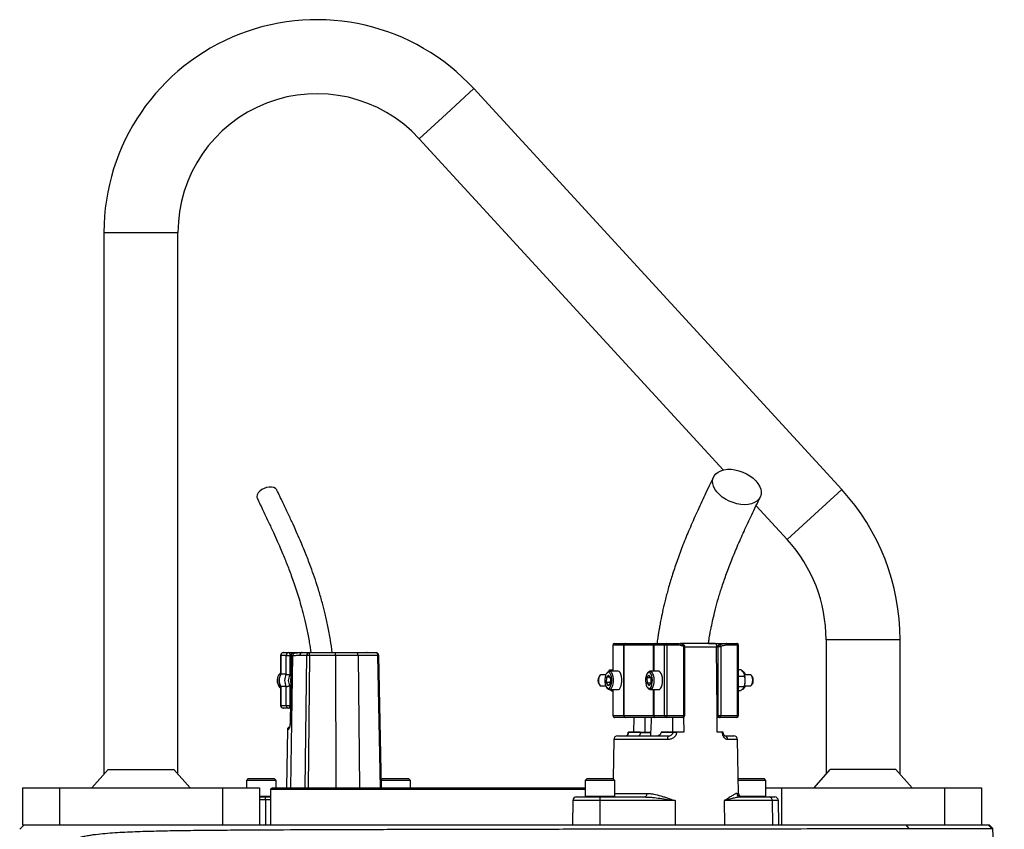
# Model space of a CAD drawing. Header units: millimetres. Extents: x 272 to 3537, y 634 to 3411.
# Tile 15 of 15: x 2538 to 3070, y 2974 to 3411. Entities that reach past the tile are written whole.
import ezdxf

# ---------------------------------------------------------------- set-up
doc = ezdxf.new("R2010")
doc.units = ezdxf.units.MM

msp = doc.modelspace()

# ---------------------------------------------------------------- linework, layer by layer
at = {"color": 1, "linetype": 'Continuous', "lineweight": 25}
for p, q in [((2783.37, 3374.18), (2768.63, 3360.66)), ((2768.63, 3360.66), (2753.89, 3347.14)), ((2583.62, 3296.45), (2603.62, 3296.45)), ((2603.62, 3296.45), (2623.62, 3296.45)), ((2982.05, 3157.56), (2967.31, 3144.04)), ((2967.31, 3144.04), (2952.57, 3130.52)), ((2858.48, 3073.45), (2858.39, 3073.45)), ((2858.48, 3073.45), (2858.48, 3059.45)), ((2880.35, 3059.45), (2880.35, 3073.45)), ((2880.52, 3073.45), (2880.52, 3059.45)), ((2926.35, 3073.45), (2925.77, 3073.45)), ((2993.62, 3076.45), (2973.62, 3076.45)), ((3013.62, 3076.45), (2993.62, 3076.45)), ((2679.02, 3067.95), (2679.16, 3067.95)), ((2684.75, 3067.95), (2684.11, 3067.95)), ((2692.4, 2996.45), (2693.13, 3067.97)), ((2694.73, 3067.97), (2693.99, 2996.45)), ((2708.7, 3067.97), (2708.9, 2996.45)), ((2720.86, 3067.97), (2721.68, 2996.45)), ((2733.08, 2996.45), (2731.55, 3067.97)), ((2896.77, 3072.75), (2897.34, 3072.75)), ((2914.51, 3072.48), (2897.34, 3072.48)), ((2685.47, 3067.71), (2684.34, 2996.45)), ((2858.48, 3049.45), (2858.48, 3035.45)), ((2880.35, 3035.45), (2880.35, 3049.45)), ((2880.52, 3049.45), (2880.52, 3035.45)), ((2679.02, 3040.95), (2679.16, 3040.95)), ((2684.11, 3040.95), (2684.32, 3040.95)), ((2858.39, 3035.45), (2858.48, 3035.45)), ((2896.77, 3035.45), (2897.34, 3035.45)), ((2925.77, 3035.45), (2926.35, 3035.45)), ((2683.28, 3027.97), (2682.77, 3027.97)), ((2873.23, 3026.41), (2878.89, 3026.41)), ((2888.05, 3022.48), (2858.96, 3022.48)), ((2925.77, 3022.48), (2920.52, 3022.48)), ((2667.62, 2991.85), (2673.62, 2991.85)), ((2670.93, 2989.97), (2667.62, 2989.97)), ((2673.62, 2989.97), (2670.93, 2989.97)), ((2851.49, 2989.48), (2836.88, 2989.48)), ((2843.58, 2991.85), (2844.33, 2991.85)), ((2844.33, 2991.85), (2859.58, 2991.85)), ((2859.58, 2993.41), (2876.75, 2993.41)), ((2925.47, 2993.41), (2926.28, 2993.41)), ((2927.08, 2991.85), (2941.15, 2991.85)), ((2947.85, 2989.48), (2944.47, 2989.48))]:
    msp.add_line(p, q, dxfattribs=at)
at = {"color": 7, "linetype": 'Continuous', "lineweight": 25}
for p, q in [((2982.05, 3157.56), (2783.37, 3374.18)), ((2753.89, 3347.14), (2918.05, 3168.17)), ((2583.62, 3296.45), (2583.62, 3003.8)), ((2623.62, 3003.8), (2623.62, 3296.45)), ((2935.82, 3148.79), (2952.57, 3130.52)), ((2858.39, 3073.45), (2858.39, 3059.45)), ((2864.33, 3073.45), (2858.48, 3073.45)), ((2859.39, 3074.45), (2865.24, 3074.45)), ((2864.42, 3073.45), (2864.33, 3073.45)), ((2864.33, 3035.45), (2864.33, 3073.45)), ((2880.35, 3073.45), (2864.42, 3073.45)), ((2864.42, 3073.45), (2864.42, 3035.45)), ((2865.24, 3074.45), (2865.41, 3074.45)), ((2865.41, 3074.45), (2881.09, 3074.45)), ((2880.52, 3073.45), (2880.35, 3073.45)), ((2886.37, 3073.45), (2880.52, 3073.45)), ((2881.09, 3074.45), (2881.43, 3074.45)), ((2881.43, 3074.45), (2887.28, 3074.45)), ((2887.7, 3073.45), (2886.37, 3073.45)), ((2886.37, 3035.45), (2886.37, 3073.45)), ((2887.28, 3074.45), (2892.76, 3074.45)), ((2887.7, 3073.45), (2887.7, 3035.45)), ((2893.19, 3073.45), (2887.7, 3073.45)), ((2913.66, 3074.44), (2895.47, 3074.44)), ((2910.17, 3074.45), (2919.86, 3074.45)), ((2915.9, 3073.67), (2915.85, 3073.65)), ((2919.86, 3074.45), (2925.35, 3074.45)), ((2925.77, 3073.45), (2920.29, 3073.45)), ((2925.77, 3035.45), (2925.77, 3073.45)), ((2926.35, 3035.45), (2926.35, 3073.45)), ((2973.62, 3076.45), (2973.62, 3003.8)), ((3013.62, 3003.8), (3013.62, 3076.45)), ((2679.02, 3067.95), (2679.02, 3057.72)), ((2682.12, 3067.95), (2679.16, 3067.95)), ((2679.16, 3067.95), (2679.16, 3057.76)), ((2680.52, 3069.45), (2683.48, 3069.45)), ((2682.12, 3067.95), (2684.11, 3067.95)), ((2682.12, 3057.76), (2682.12, 3067.95)), ((2683.48, 3069.45), (2690.79, 3069.45)), ((2684.11, 3067.95), (2684.11, 3057.27)), ((2684.75, 3068.21), (2684.16, 3030.97)), ((2686.82, 3069.18), (2686.18, 3069.18)), ((2693.13, 3067.97), (2689.43, 3067.97)), ((2690.79, 3069.45), (2694.49, 3069.45)), ((2694.49, 3069.45), (2708.46, 3069.45)), ((2708.7, 3067.97), (2694.73, 3067.97)), ((2708.46, 3069.45), (2719.88, 3069.45)), ((2720.86, 3067.97), (2708.7, 3067.97)), ((2719.88, 3069.45), (2730.57, 3069.45)), ((2731.55, 3067.97), (2720.86, 3067.97)), ((2725.74, 3069.45), (2725.66, 3069.45)), ((2733.6, 2996.45), (2732.07, 3067.98)), ((2896.77, 3035.45), (2896.77, 3072.75)), ((2897.34, 3035.45), (2897.34, 3072.75)), ((2914.52, 3072.27), (2914.51, 3072.48)), ((2915.38, 3035.45), (2915.38, 3072.75)), ((2915.38, 3072.75), (2916.71, 3072.75)), ((2916.71, 3072.75), (2916.71, 3035.45)), ((2685.47, 3067.71), (2684.84, 3067.71)), ((2682.12, 3057.76), (2679.16, 3057.76)), ((2854.64, 3057.45), (2852.03, 3057.45)), ((2855.01, 3056.14), (2856.13, 3057.32)), ((2855.56, 3058.87), (2855.14, 3058.34)), ((2857.12, 3055.63), (2856.13, 3057.32)), ((2856.3, 3059.34), (2856.86, 3060.12)), ((2861.21, 3059.45), (2856.55, 3059.45)), ((2856.86, 3060.12), (2858.39, 3060.12)), ((2876.9, 3055.79), (2877.93, 3057.33)), ((2877.54, 3058.87), (2877.11, 3058.34)), ((2879.01, 3055.99), (2877.93, 3057.33)), ((2883.19, 3059.45), (2878.52, 3059.45)), ((2927.75, 3060.17), (2926.35, 3060.17)), ((2929.6, 3058.34), (2929.17, 3058.87)), ((2929.53, 3057.39), (2929.49, 3057.54)), ((2932.71, 3057.45), (2929.52, 3057.45)), ((2851.44, 3057.1), (2851, 3056.56)), ((2851, 3052.33), (2851.44, 3051.79)), ((2855.01, 3056.14), (2854.89, 3053.27)), ((2854.89, 3053.27), (2855.88, 3051.57)), ((2857.01, 3053.27), (2854.89, 3053.27)), ((2856.82, 3056.14), (2855.01, 3056.14)), ((2856.99, 3052.76), (2855.88, 3051.57)), ((2857.12, 3055.63), (2856.99, 3052.76)), ((2876.9, 3055.79), (2876.95, 3052.9)), ((2879.01, 3055.79), (2876.9, 3055.79)), ((2876.95, 3052.9), (2878.03, 3051.56)), ((2878.93, 3052.9), (2876.95, 3052.9)), ((2879.06, 3053.1), (2878.03, 3051.56)), ((2879.01, 3055.99), (2879.06, 3053.1)), ((2929.68, 3056.63), (2926.35, 3056.63)), ((2933.73, 3056.56), (2933.3, 3057.1)), ((2933.3, 3051.79), (2933.73, 3052.33)), ((2679.02, 3051.18), (2679.02, 3040.95)), ((2682.12, 3051.13), (2679.16, 3051.13)), ((2679.16, 3051.13), (2679.16, 3040.95)), ((2682.12, 3040.95), (2682.12, 3051.13)), ((2684.11, 3051.62), (2684.11, 3040.95)), ((2852.03, 3051.45), (2854.64, 3051.45)), ((2855.14, 3050.55), (2855.56, 3050.02)), ((2856.55, 3049.45), (2861.21, 3049.45)), ((2857.77, 3048.77), (2856.6, 3049.45)), ((2857.77, 3048.77), (2858.39, 3048.77)), ((2858.39, 3049.45), (2858.39, 3035.45)), ((2877.11, 3050.55), (2877.54, 3050.02)), ((2878.52, 3049.45), (2883.19, 3049.45)), ((2929.35, 3050.91), (2926.35, 3050.91)), ((2927.09, 3048.73), (2926.35, 3048.73)), ((2929.17, 3050.02), (2929.6, 3050.55)), ((2929.41, 3051.1), (2929.53, 3051.5)), ((2929.52, 3051.45), (2932.71, 3051.45)), ((2679.16, 3040.95), (2682.12, 3040.95)), ((2683.48, 3039.45), (2680.52, 3039.45)), ((2682.12, 3040.95), (2684.11, 3040.95)), ((2684.29, 3039.45), (2683.48, 3039.45)), ((2858.48, 3035.45), (2864.33, 3035.45)), ((2865.24, 3034.45), (2859.39, 3034.45)), ((2864.33, 3035.45), (2864.42, 3035.45)), ((2864.42, 3035.45), (2880.35, 3035.45)), ((2865.41, 3034.45), (2865.24, 3034.45)), ((2881.09, 3034.45), (2865.41, 3034.45)), ((2869.86, 3026.45), (2869.93, 3034.45)), ((2880.35, 3035.45), (2880.52, 3035.45)), ((2880.52, 3035.45), (2886.37, 3035.45)), ((2881.43, 3034.45), (2881.09, 3034.45)), ((2887.28, 3034.45), (2881.43, 3034.45)), ((2886.37, 3035.45), (2887.7, 3035.45)), ((2896.34, 3034.45), (2887.28, 3034.45)), ((2887.7, 3035.45), (2896.77, 3035.45)), ((2896.68, 3034.52), (2896.74, 3026.45)), ((2914.87, 3026.45), (2914.8, 3035.45)), ((2914.8, 3035.45), (2915.38, 3035.45)), ((2916.28, 3034.45), (2914.81, 3034.45)), ((2915.38, 3035.45), (2916.71, 3035.45)), ((2925.35, 3034.45), (2916.28, 3034.45)), ((2916.71, 3035.45), (2925.77, 3035.45)), ((2682.77, 3027.97), (2682.22, 2996.45)), ((2866.65, 3026.45), (2866.65, 3026.42)), ((2866.84, 3026.45), (2866.84, 3026.41)), ((2873.23, 3026.45), (2866.84, 3026.45)), ((2866.84, 3026.41), (2873.23, 3026.41)), ((2873.23, 3026.45), (2873.23, 3026.41)), ((2873.23, 3026.45), (2875.97, 3026.45)), ((2878.77, 3026.08), (2873.24, 3026.08)), ((2884.61, 3026.41), (2884.61, 3026.45)), ((2891, 3026.45), (2884.61, 3026.45)), ((2884.61, 3026.41), (2891, 3026.41)), ((2891, 3026.41), (2891, 3026.45)), ((2892.84, 3026.45), (2892.84, 3026.41)), ((2896.74, 3026.45), (2892.84, 3026.45)), ((2917.6, 3026.45), (2914.87, 3026.45)), ((2917.6, 3026.41), (2917.6, 3026.45)), ((2917.9, 3026.45), (2917.6, 3026.45)), ((2918.08, 3026.42), (2918.08, 3026.45)), ((2858.96, 3022.48), (2858.59, 3001.44)), ((2860.96, 3024.45), (2888.31, 3024.45)), ((2863.8, 3024.57), (2863.8, 3024.45)), ((2864.63, 3024.57), (2864.63, 3024.45)), ((2866.45, 3024.57), (2866.45, 3024.45)), ((2868.75, 3024.57), (2868.75, 3024.45)), ((2918.83, 3024.45), (2923.77, 3024.45)), ((2919.76, 3024.45), (2919.76, 3024.57)), ((2926.28, 2993.41), (2925.77, 3022.48)), ((2585.88, 3006.35), (2577.1, 2996.45)), ((2585.88, 3006.35), (2621.36, 3006.35)), ((2630.14, 2996.45), (2621.36, 3006.35)), ((2967.1, 2996.45), (2975.88, 3006.35)), ((3011.36, 3006.35), (2975.88, 3006.35)), ((3011.36, 3006.35), (3020.14, 2996.45)), ((2661.61, 3001.45), (2660.61, 3000.45)), ((2660.61, 3000.45), (2660.61, 2996.45)), ((2676.61, 3000.45), (2660.61, 3000.45)), ((2661.61, 3001.45), (2675.61, 3001.45)), ((2676.61, 3000.45), (2675.61, 3001.45)), ((2676.61, 2996.45), (2676.61, 3000.45)), ((2734.12, 3001.45), (2733.5, 3000.83)), ((2749.12, 3000.45), (2733.51, 3000.45)), ((2734.12, 3001.45), (2748.12, 3001.45)), ((2749.12, 3000.45), (2748.12, 3001.45)), ((2749.12, 2996.45), (2749.12, 3000.45)), ((2844.58, 3001.45), (2843.58, 3000.45)), ((2843.58, 3000.45), (2843.58, 2991.85)), ((2844.33, 3000.45), (2843.58, 3000.45)), ((2859.58, 3000.45), (2844.33, 3000.45)), ((2844.58, 3001.45), (2845.24, 3001.45)), ((2845.24, 3001.45), (2858.58, 3001.45)), ((2859.58, 3000.45), (2858.58, 3001.45)), ((2859.58, 2991.85), (2859.58, 3000.45)), ((2926.15, 3001.45), (2926.14, 3001.44)), ((2926.15, 3001.45), (2926.81, 3001.45)), ((2941.15, 3000.45), (2926.16, 3000.45)), ((2926.81, 3001.45), (2940.15, 3001.45)), ((2941.15, 3000.45), (2940.15, 3001.45)), ((2941.15, 2991.85), (2941.15, 3000.45)), ((2539.62, 2996.45), (2539.62, 2976.45)), ((2539.62, 2996.45), (2559.62, 2996.45)), ((2559.62, 2996.45), (2559.62, 2976.45)), ((2559.62, 2996.45), (2647.62, 2996.45)), ((2647.62, 2996.45), (2647.62, 2976.45)), ((2647.62, 2996.45), (2667.62, 2996.45)), ((2667.62, 2996.45), (2667.62, 2976.45)), ((2674.62, 2996.45), (2673.62, 2995.45)), ((2673.62, 2995.45), (2673.62, 2976.45)), ((2843.58, 2995.45), (2673.62, 2995.45)), ((2674.62, 2996.45), (2843.58, 2996.45)), ((2941.15, 2996.45), (2949.62, 2996.45)), ((2949.62, 2996.45), (2949.62, 2976.45)), ((2949.62, 2996.45), (3037.62, 2996.45)), ((3037.62, 2996.45), (3037.62, 2976.45)), ((3037.62, 2996.45), (3057.62, 2996.45)), ((3057.62, 2996.45), (3057.62, 2976.45)), ((2667.62, 2991.45), (2670.7, 2991.45)), ((2670.7, 2991.45), (2673.62, 2991.45)), ((2670.93, 2989.97), (2670.97, 2976.45)), ((2836.88, 2989.48), (2836.65, 2976.45)), ((2838.88, 2991.45), (2851.5, 2991.45)), ((2892.15, 2989.48), (2851.49, 2989.48)), ((2851.49, 2989.48), (2851.49, 2976.45)), ((2851.5, 2991.45), (2875.82, 2991.45)), ((2892.15, 2989.48), (2892.15, 2976.45)), ((2918.54, 2989.48), (2918.72, 2976.45)), ((2944.47, 2989.48), (2918.54, 2989.48)), ((2927.42, 2991.45), (2942.93, 2991.45)), ((2942.93, 2991.45), (2945.85, 2991.45)), ((2944.47, 2989.48), (2944.65, 2976.45)), ((2948.08, 2976.45), (2947.85, 2989.48)), ((2538.16, 2973.99), (2540.62, 2976.45)), ((2539.62, 2976.45), (2542.56, 2976.45)), ((2542.56, 2976.45), (3016.87, 2976.45)), ((3018.53, 2974.4), (3016.87, 2976.45)), ((3016.87, 2976.45), (3061.07, 2976.45)), ((3063.1, 2974.41), (3061.07, 2976.45)), ((3061.07, 2976.45), (3061.62, 2976.45)), ((3063.71, 2974.35), (3061.62, 2976.45)), ((3069.85, 2836.45), (3063.71, 2974.35))]:
    msp.add_line(p, q, dxfattribs=at)
at = {"color": 7, "linetype": 'Continuous', "lineweight": 25, "flags": 128}
for points in [[(2929.63, 3149.39), (2927.58, 3149.51), (2925.47, 3149.88), (2923.36, 3150.49), (2921.31, 3151.31), (2919.36, 3152.33), (2917.58, 3153.52), (2915.99, 3154.86), (2914.65, 3156.3), (2913.59, 3157.81), (2912.84, 3159.34), (2912.42, 3160.87), (2912.33, 3162.35), (2912.58, 3163.74), (2913.17, 3165.01), (2914.07, 3166.12), (2915.27, 3167.05), (2916.74, 3167.76), (2918.43, 3168.25), (2920.3, 3168.5), (2922.31, 3168.5), (2924.39, 3168.25), (2926.51, 3167.76), (2928.6, 3167.05), (2930.6, 3166.12), (2932.48, 3165.01), (2934.17, 3163.74), (2935.63, 3162.35), (2936.84, 3160.87), (2937.74, 3159.34), (2938.34, 3157.81), (2938.59, 3156.3), (2938.51, 3154.86), (2938.09, 3153.52), (2937.34, 3152.33), (2936.28, 3151.31), (2934.95, 3150.49), (2933.37, 3149.88), (2931.58, 3149.51), (2929.63, 3149.39)], [(2677.04, 3157.27), (2676.9, 3157.51), (2676.25, 3158.2), (2675.31, 3158.68), (2674.16, 3158.93), (2672.85, 3158.93), (2671.48, 3158.68), (2670.12, 3158.2), (2668.87, 3157.51), (2667.8, 3156.66), (2666.98, 3155.71), (2666.46, 3154.71), (2666.28, 3153.72), (2666.44, 3152.82), (2666.51, 3152.66)], [(2887.28, 3074.45), (2887.36, 3074.43), (2887.44, 3074.37), (2887.52, 3074.28), (2887.58, 3074.15), (2887.63, 3074), (2887.67, 3073.83), (2887.7, 3073.64), (2887.7, 3073.45)], [(2892.76, 3074.45), (2892.85, 3074.43), (2892.93, 3074.37), (2893, 3074.28), (2893.06, 3074.15), (2893.12, 3074), (2893.15, 3073.83), (2893.18, 3073.64), (2893.19, 3073.45)], [(2896.72, 3073.67), (2896.67, 3073.68), (2896.57, 3073.67)], [(2915.9, 3073.67), (2915.98, 3073.68), (2916.09, 3073.65), (2916.2, 3073.58), (2916.31, 3073.47), (2916.43, 3073.32), (2916.53, 3073.14), (2916.63, 3072.95), (2916.71, 3072.75)], [(2920.29, 3073.45), (2920.28, 3073.64), (2920.25, 3073.83), (2920.21, 3074), (2920.16, 3074.15), (2920.1, 3074.28), (2920.02, 3074.37), (2919.95, 3074.43), (2919.86, 3074.45)], [(2925.77, 3073.45), (2925.76, 3073.64), (2925.74, 3073.83), (2925.7, 3074), (2925.64, 3074.15), (2925.58, 3074.28), (2925.51, 3074.37), (2925.43, 3074.43), (2925.35, 3074.45)], [(2683.48, 3069.45), (2683.6, 3069.42), (2683.72, 3069.33), (2683.83, 3069.19), (2683.93, 3069.01), (2684.01, 3068.78), (2684.07, 3068.52), (2684.1, 3068.24), (2684.11, 3067.95)], [(2720.86, 3067.97), (2720.84, 3068.26), (2720.78, 3068.54), (2720.69, 3068.79), (2720.57, 3069.02), (2720.42, 3069.2), (2720.25, 3069.33), (2720.07, 3069.42), (2719.88, 3069.45)], [(2731.55, 3067.97), (2731.53, 3068.26), (2731.47, 3068.54), (2731.38, 3068.79), (2731.26, 3069.02), (2731.11, 3069.2), (2730.94, 3069.33), (2730.76, 3069.42), (2730.57, 3069.45)], [(2914.8, 3035.45), (2914.78, 3038.06), (2914.52, 3072.27)], [(2684.84, 3067.71), (2684.79, 3064.71), (2684.6, 3052.71), (2684.26, 3030.97)], [(2852.03, 3057.45), (2851.93, 3057.44), (2851.51, 3057.18), (2851.14, 3056.6), (2850.89, 3055.75), (2850.77, 3054.75), (2850.8, 3053.71), (2850.98, 3052.76), (2851.28, 3052.01), (2851.68, 3051.56), (2852.03, 3051.45)], [(2857.85, 3054), (2857.83, 3055.25), (2857.66, 3056.44), (2857.36, 3057.46), (2856.94, 3058.24), (2856.45, 3058.71), (2855.93, 3058.84), (2855.41, 3058.61), (2854.93, 3058.05), (2854.55, 3057.19), (2854.28, 3056.11), (2854.15, 3054.89), (2854.17, 3053.64), (2854.34, 3052.46), (2854.65, 3051.43), (2855.06, 3050.65), (2855.55, 3050.18), (2856.08, 3050.05), (2856.6, 3050.28), (2857.07, 3050.84), (2857.46, 3051.7), (2857.72, 3052.78), (2857.85, 3054)], [(2855.56, 3058.87), (2856.05, 3059.3), (2856.62, 3059.44), (2857.18, 3059.21), (2857.7, 3058.63), (2858.14, 3057.73), (2858.45, 3056.59), (2858.63, 3055.3), (2858.65, 3053.94)], [(2863.32, 3053.94), (2863.3, 3055.3), (2863.12, 3056.59), (2862.81, 3057.73), (2862.37, 3058.63), (2861.85, 3059.21), (2861.28, 3059.44), (2861.21, 3059.45)], [(2879.84, 3054.62), (2879.74, 3055.85), (2879.5, 3056.97), (2879.14, 3057.88), (2878.68, 3058.52), (2878.17, 3058.82), (2877.64, 3058.77), (2877.14, 3058.37), (2876.71, 3057.65), (2876.38, 3056.68), (2876.17, 3055.52), (2876.12, 3054.27), (2876.22, 3053.04), (2876.46, 3051.92), (2876.82, 3051.01), (2877.27, 3050.37), (2877.79, 3050.07), (2878.32, 3050.12), (2878.82, 3050.52), (2879.25, 3051.24), (2879.58, 3052.22), (2879.78, 3053.37), (2879.84, 3054.62)], [(2877.54, 3058.87), (2877.74, 3059.09), (2878.29, 3059.42), (2878.87, 3059.38), (2879.42, 3058.97), (2879.9, 3058.23), (2880.28, 3057.21), (2880.53, 3055.98), (2880.63, 3054.64)], [(2885.3, 3054.64), (2885.2, 3055.98), (2884.95, 3057.21), (2884.57, 3058.23), (2884.09, 3058.97), (2883.54, 3059.38), (2883.19, 3059.45)], [(2933.97, 3054.56), (2933.88, 3055.58), (2933.65, 3056.46), (2933.3, 3057.1), (2932.88, 3057.42), (2932.71, 3057.45)], [(2858.65, 3053.94), (2858.51, 3052.61), (2858.23, 3051.43), (2857.82, 3050.46), (2857.32, 3049.8), (2856.76, 3049.47), (2856.19, 3049.52), (2855.64, 3049.93), (2855.56, 3050.02)], [(2861.21, 3049.45), (2861.43, 3049.47), (2861.99, 3049.8), (2862.49, 3050.46), (2862.9, 3051.43), (2863.18, 3052.61), (2863.32, 3053.94)], [(2880.63, 3054.64), (2880.58, 3053.29), (2880.37, 3052.02), (2880.02, 3050.93), (2879.57, 3050.1), (2879.03, 3049.59), (2878.46, 3049.45), (2877.89, 3049.67), (2877.54, 3050.02)], [(2883.19, 3049.45), (2883.7, 3049.59), (2884.24, 3050.1), (2884.69, 3050.93), (2885.04, 3052.02), (2885.25, 3053.29), (2885.3, 3054.64)], [(2932.71, 3051.45), (2932.98, 3051.51), (2933.38, 3051.91), (2933.71, 3052.61), (2933.91, 3053.53), (2933.97, 3054.56)], [(2929.17, 3050.02), (2928.7, 3049.59), (2928.19, 3049.45)], [(2683.48, 3039.45), (2683.6, 3039.47), (2683.72, 3039.56), (2683.83, 3039.7), (2683.93, 3039.89), (2684.01, 3040.11), (2684.07, 3040.37), (2684.1, 3040.65), (2684.11, 3040.95)], [(2875.97, 3026.45), (2875.93, 3031.21), (2875.9, 3034.45)], [(2887.7, 3035.45), (2887.7, 3035.25), (2887.67, 3035.06), (2887.63, 3034.89), (2887.58, 3034.74), (2887.52, 3034.61), (2887.44, 3034.52), (2887.36, 3034.47), (2887.28, 3034.45)], [(2890.71, 3034.45), (2890.68, 3031.21), (2890.64, 3026.45)], [(2896.34, 3034.45), (2896.43, 3034.47), (2896.51, 3034.52), (2896.58, 3034.61), (2896.64, 3034.74), (2896.7, 3034.89), (2896.73, 3035.06), (2896.76, 3035.25), (2896.77, 3035.45)], [(2916.28, 3034.45), (2916.37, 3034.47), (2916.44, 3034.52), (2916.52, 3034.61), (2916.58, 3034.74), (2916.63, 3034.89), (2916.67, 3035.06), (2916.7, 3035.25), (2916.71, 3035.45)], [(2925.35, 3034.45), (2925.43, 3034.47), (2925.51, 3034.52), (2925.58, 3034.61), (2925.64, 3034.74), (2925.7, 3034.89), (2925.74, 3035.06), (2925.76, 3035.25), (2925.77, 3035.45)], [(2876.75, 2993.41), (2876.72, 2993.03), (2876.67, 2992.66), (2876.58, 2992.32), (2876.47, 2992.02), (2876.33, 2991.78), (2876.17, 2991.59), (2876, 2991.48), (2875.82, 2991.45)]]:
    msp.add_lwpolyline(points, dxfattribs=at)
at = {"color": 1, "linetype": 'Continuous', "lineweight": 25, "flags": 128}
for points in [[(2896.77, 3072.75), (2896.82, 3072.95), (2896.86, 3073.14), (2896.87, 3073.32), (2896.85, 3073.47), (2896.81, 3073.58), (2896.75, 3073.65), (2896.72, 3073.67)], [(2684.16, 3030.97), (2684.18, 3030.97), (2684.26, 3030.97)], [(2918.08, 3026.42), (2918.08, 3026.42), (2918.07, 3026.42), (2918.01, 3026.42), (2917.91, 3026.42), (2917.77, 3026.41), (2917.6, 3026.41)]]:
    msp.add_lwpolyline(points, dxfattribs=at)
at = {"color": 7, "linetype": 'Continuous', "lineweight": 25}
for centre, radius, start, end in [((2698.62, 3296.45), 115, 42.5271, 180), ((2698.62, 3296.45), 75, 42.5271, 180), ((2893.62, 3076.45), 120, 0, 42.5271), ((2893.62, 3076.45), 80, 0, 42.5271), ((2859.39, 3073.45), 1, 90, 180), ((2859.44, 3073.49), 0.957, 92.9521, 182.6753), ((2865.29, 3073.49), 0.957, 92.9521, 182.6753), ((2865.41, 3073.45), 0.996, 90.2277, 180.2259), ((2881.24, 3073.56), 0.898, 100.0828, 187.3803), ((2881.48, 3073.49), 0.957, 92.9521, 182.6753), ((2887.33, 3073.49), 0.957, 92.9521, 182.6753), ((2896.34, 3072.75), 1, 0, 67.9451), ((2916.28, 3072.75), 1, 112.0549, 115.6655), ((2925.35, 3073.45), 1, 0, 90), ((2680.52, 3067.95), 1.5, 90, 180), ((2680.6, 3068.01), 1.43, 92.9521, 182.6753), ((2683.55, 3068.01), 1.43, 92.9521, 182.6753), ((2690.86, 3068.02), 1.43, 92.8887, 181.7427), ((2694.56, 3068.02), 1.43, 92.8887, 181.7427), ((2693.93, 3022.03), 45.95, 89.0056, 90.9944), ((2692.22, 3068.33), 2.53, 351.9567, 26.2077), ((2706.19, 3068.33), 2.53, 351.9567, 26.2077), ((2730.57, 3067.95), 1.5, 1.2249, 90), ((2682.44, 3054.44), 5.3, 130.2046, 201.122), ((2684.76, 3054.45), 6.51, 149.3576, 210.6424), ((2687.72, 3054.45), 6.51, 149.3576, 210.6424), ((2688.06, 3054.45), 4.85, 144.3501, 215.6499), ((2928.04, 3058.07), 1.38, 35.276, 84.0292), ((2928.24, 3057.04), 1.9, 12.3826, 71.4548), ((2919.42, 3054.48), 10.52, 356.1037, 16.0721), ((2682.09, 3054.21), 4.89, 200.0379, 231.093), ((2689.01, 3054.45), 4.67, 166.1819, 193.2157), ((2854.41, 3054.45), 4.01, 148.2258, 211.7742), ((2920.28, 3054.24), 9.66, 343.4793, 357.1725), ((2930.85, 3054.71), 3.42, 357.179, 32.6669), ((2930.62, 3054.26), 3.66, 328.2353, 4.3733), ((2928.13, 3051.95), 2.02, 290.3672, 345.6385), ((2680.52, 3040.95), 1.5, 180, 270), ((2680.6, 3040.88), 1.43, 177.3247, 267.0479), ((2683.55, 3040.88), 1.43, 177.3247, 267.0479), ((2859.39, 3035.45), 1, 180, 270), ((2859.44, 3035.4), 0.957, 177.3247, 267.0479), ((2865.29, 3035.4), 0.957, 177.3247, 267.0479), ((2865.41, 3035.44), 0.996, 179.7741, 269.7723), ((2881.24, 3035.33), 0.898, 172.6197, 259.9172), ((2881.48, 3035.4), 0.957, 177.3247, 267.0479), ((2887.33, 3035.4), 0.957, 177.3247, 267.0479), ((2896.34, 3035.45), 1, 270, 0), ((2916.33, 3035.4), 0.957, 177.3247, 267.0479), ((2925.35, 3035.45), 1, 270, 0), ((2684.27, 3027.95), 1.5, 103.3667, 179), ((2891.92, 2965.64), 60.77, 89.1323, 90.8677), ((2860.96, 3022.45), 2, 90, 179), ((2892.03, 3022.96), 4, 158.1866, 186.8401), ((2918.66, 3022.6), 1.86, 356.4169, 84.8077), ((2923.77, 3022.45), 2, 1, 90), ((2668.42, 2990.33), 2.53, 351.9567, 26.2077), ((2838.88, 2989.45), 2, 90, 179), ((2843.98, 2991.85), 0.4, 180, 270), ((2927.22, 2989.97), 75.74, 178.8807, 180.3674), ((2859.18, 2991.85), 0.4, 270, 0), ((2927.44, 2993.42), 1.98, 180.2969, 269.3124), ((2928.28, 2993.45), 2, 181, 270), ((2940.75, 2991.85), 0.4, 270, 0), ((2942.68, 2989.66), 1.81, 354.3819, 81.7922), ((2945.85, 2989.45), 2, 1, 90)]:
    msp.add_arc(centre, radius, start, end, dxfattribs=at)
at = {"color": 1, "linetype": 'Continuous', "lineweight": 25}
for centre, radius, start, end in [((2916.26, 3072.86), 0.891, 117.4701, 187.1321), ((2686.91, 3067.75), 1.44, 93.2524, 181.3729), ((2731.99, 3051.8), 16.18, 89.7384, 91.5678), ((2684.79, 3027.95), 1.51, 131.2067, 179.1855), ((2866.94, 3032.42), 6.01, 267.2087, 268.994)]:
    msp.add_arc(centre, radius, start, end, dxfattribs=at)
at = {"color": 7, "linetype": 'Continuous', "lineweight": 25}
for points, knots in [([(2912.87, 3164.46), (2911.28, 3161.16), (2908.22, 3154.79), (2903.85, 3145.41), (2899.91, 3136.48), (2896.41, 3127.97), (2893.37, 3119.86), (2890.79, 3112.21), (2888.66, 3105.12), (2886.94, 3098.7), (2885.6, 3093.05), (2884.64, 3088.51), (2883.97, 3085.03), (2883.53, 3082.53), (2883.16, 3080.31), (2882.78, 3077.86), (2882.48, 3075.86), (2882.32, 3074.61), (2882.3, 3074.45)], [0, 0, 0, 0, 0.127576, 0.246228, 0.356245, 0.457658, 0.550247, 0.633902, 0.708546, 0.773827, 0.829405, 0.875162, 0.904689, 0.927937, 0.945193, 0.966121, 0.9955, 1, 1, 1, 1]), ([(2706.98, 3069.45), (2706.66, 3071.74), (2705.98, 3076.63), (2704.65, 3083.6), (2703.17, 3090.21), (2701.55, 3096.53), (2699.79, 3102.66), (2697.85, 3108.73), (2696.09, 3113.78), (2694.53, 3117.98), (2693.17, 3121.49), (2691.69, 3125.18), (2689.98, 3129.27), (2687.98, 3133.89), (2685.67, 3139.02), (2683.07, 3144.64), (2680.16, 3150.78), (2678.11, 3155.04), (2677.04, 3157.26)], [0, 0, 0, 0, 0.06336, 0.135299, 0.2008, 0.259767, 0.329177, 0.395104, 0.458925, 0.500672, 0.541516, 0.583832, 0.634003, 0.692327, 0.7575, 0.83049, 0.911311, 1, 1, 1, 1]), ([(2910.06, 3074.44), (2910.17, 3075.17), (2910.37, 3076.46), (2910.72, 3078.47), (2911.12, 3080.71), (2911.71, 3083.77), (2912.57, 3087.76), (2913.76, 3092.7), (2915.3, 3098.37), (2917.23, 3104.68), (2919.59, 3111.57), (2922.4, 3118.98), (2925.67, 3126.88), (2929.41, 3135.28), (2933.59, 3144.19), (2936.53, 3150.28), (2938.05, 3153.45)], [0, 0, 0, 0, 0.021947, 0.0392928, 0.0619976, 0.0914919, 0.135883, 0.1901738, 0.254489, 0.3289615, 0.4137763, 0.5092311, 0.6155623, 0.7328399, 0.8610537, 1, 1, 1, 1]), ([(2666.51, 3152.66), (2667.57, 3150.45), (2669.6, 3146.23), (2672.48, 3140.16), (2675.05, 3134.62), (2677.31, 3129.61), (2679.25, 3125.15), (2680.88, 3121.25), (2682.28, 3117.78), (2683.57, 3114.47), (2684.89, 3110.94), (2686.26, 3107.1), (2687.66, 3102.9), (2689.04, 3098.46), (2690.43, 3093.6), (2691.86, 3088.12), (2693.28, 3081.83), (2694.5, 3075.55), (2695.11, 3071.25), (2695.37, 3069.44)], [0, 0, 0, 0, 0.091965, 0.175684, 0.251131, 0.318317, 0.377272, 0.427181, 0.469409, 0.509885, 0.55122, 0.599236, 0.648376, 0.69867, 0.75128, 0.81016, 0.875589, 0.947557, 1, 1, 1, 1]), ([(2892.76, 3074.45), (2893.41, 3074.45), (2894.06, 3074.38), (2895.34, 3074.12), (2895.96, 3073.93), (2896.57, 3073.67)], [0, 0, 0, 0, 0.5, 0.5, 1, 1, 1, 1]), ([(2896.77, 3072.75), (2896.19, 3072.98), (2895.6, 3073.15), (2894.41, 3073.39), (2893.8, 3073.45), (2893.19, 3073.45)], [0, 0, 0, 0, 0.5, 0.5, 1, 1, 1, 1]), ([(2895.48, 3074.44), (2895.37, 3074.44), (2895.15, 3074.44), (2894.93, 3074.28), (2894.82, 3074.2)], [0, 0, 0, 0, 0.469219, 1, 1, 1, 1]), ([(2896.15, 3073.79), (2896.15, 3073.81), (2896.09, 3074), (2895.91, 3074.25), (2895.68, 3074.43), (2895.53, 3074.44), (2895.48, 3074.44)], [0, 0, 0, 0, 0.0262793, 0.4059417, 0.804345, 1, 1, 1, 1]), ([(2913.6, 3074.44), (2913.72, 3074.45), (2913.83, 3074.4), (2914.05, 3074.22), (2914.15, 3074.08), (2914.27, 3073.82), (2914.31, 3073.72), (2914.38, 3073.5), (2914.41, 3073.38), (2914.46, 3073.14), (2914.48, 3073.01), (2914.51, 3072.75), (2914.51, 3072.61), (2914.51, 3072.48)], [0, 0, 0, 0, 0.25, 0.25, 0.5, 0.5, 0.625, 0.625, 0.75, 0.75, 0.875, 0.875, 1, 1, 1, 1]), ([(2914.49, 3072.85), (2914.85, 3073.09), (2915.32, 3073.39), (2915.79, 3073.62), (2915.9, 3073.67)], [0, 0, 0, 0, 0.783226, 1, 1, 1, 1]), ([(2915.9, 3073.67), (2916.54, 3073.93), (2917.19, 3074.12), (2918.51, 3074.38), (2919.18, 3074.45), (2919.86, 3074.45)], [0, 0, 0, 0, 0.5, 0.5, 1, 1, 1, 1]), ([(2920.29, 3073.45), (2919.67, 3073.45), (2919.06, 3073.39), (2917.87, 3073.15), (2917.28, 3072.98), (2916.71, 3072.75)], [0, 0, 0, 0, 0.5, 0.5, 1, 1, 1, 1]), ([(2684.93, 3068.79), (2684.82, 3068.64), (2684.76, 3068.46), (2684.75, 3068.19), (2684.75, 3068.09), (2684.78, 3067.9), (2684.81, 3067.81), (2684.84, 3067.71)], [0, 0, 0, 0, 0.5, 0.5, 0.75, 0.75, 1, 1, 1, 1]), ([(2686.34, 3069.16), (2686.25, 3069.17), (2685.96, 3069.2), (2685.45, 3069.11), (2685.1, 3068.9), (2684.93, 3068.79)], [0, 0, 0, 0, 0.193184, 0.595364, 1, 1, 1, 1]), ([(2689.43, 3067.97), (2688.77, 3067.97), (2688.11, 3067.9), (2687.12, 3067.8), (2686.79, 3067.77), (2686.13, 3067.72), (2685.8, 3067.71), (2685.47, 3067.71)], [0, 0, 0, 0, 0.5, 0.5, 0.75, 0.75, 1, 1, 1, 1]), ([(2690.73, 3069.43), (2690.62, 3069.44), (2690.04, 3069.46), (2688.87, 3069.33), (2687.68, 3069.18), (2686.98, 3069.2), (2686.83, 3069.2)], [0, 0, 0, 0, 0.06994, 0.391708, 0.861946, 1, 1, 1, 1]), ([(2679.04, 3057.73), (2678.99, 3057.66), (2678.7, 3057.22), (2678.34, 3056.28), (2678.08, 3054.92), (2678.13, 3053.53), (2678.44, 3052.24), (2678.85, 3051.5), (2679.04, 3051.16)], [0, 0, 0, 0, 0.035392, 0.232946, 0.431522, 0.631111, 0.831401, 1, 1, 1, 1]), ([(2679.03, 3057.73), (2679.03, 3057.73), (2679.02, 3057.76), (2679.1, 3057.76), (2679.16, 3057.76)], [0, 0, 0, 0, 0.125229, 1, 1, 1, 1]), ([(2682.12, 3057.76), (2682.16, 3057.76), (2682.21, 3057.76), (2682.33, 3057.75), (2682.4, 3057.74), (2682.63, 3057.7), (2682.8, 3057.67), (2683.17, 3057.58), (2683.37, 3057.53), (2683.75, 3057.41), (2683.94, 3057.34), (2684.11, 3057.27)], [0, 0, 0, 0, 0.125, 0.125, 0.25, 0.25, 0.5, 0.5, 0.75, 0.75, 1, 1, 1, 1]), ([(2929.12, 3058.4), (2929.2, 3058.25), (2929.27, 3058.1), (2929.4, 3057.8), (2929.45, 3057.65), (2929.59, 3057.21), (2929.65, 3056.92), (2929.68, 3056.63)], [0, 0, 0, 0, 0.25, 0.25, 0.5, 0.5, 1, 1, 1, 1]), ([(2929.35, 3050.91), (2929.5, 3051.37), (2929.63, 3051.85), (2929.82, 3052.8), (2929.89, 3053.28), (2929.92, 3053.77)], [0, 0, 0, 0, 0.5, 0.5, 1, 1, 1, 1]), ([(2929.92, 3053.77), (2929.95, 3054.25), (2929.94, 3054.74), (2929.85, 3055.7), (2929.78, 3056.16), (2929.68, 3056.63)], [0, 0, 0, 0, 0.5, 0.5, 1, 1, 1, 1]), ([(2679.03, 3051.16), (2679.03, 3051.16), (2679.02, 3051.13), (2679.1, 3051.13), (2679.16, 3051.13)], [0, 0, 0, 0, 0.126398, 1, 1, 1, 1]), ([(2682.12, 3051.13), (2682.16, 3051.13), (2682.21, 3051.13), (2682.33, 3051.14), (2682.4, 3051.15), (2682.63, 3051.19), (2682.8, 3051.23), (2683.17, 3051.31), (2683.37, 3051.37), (2683.75, 3051.48), (2683.94, 3051.55), (2684.11, 3051.62)], [0, 0, 0, 0, 0.125, 0.125, 0.25, 0.25, 0.5, 0.5, 0.75, 0.75, 1, 1, 1, 1]), ([(2928.62, 3049.82), (2928.72, 3049.91), (2928.81, 3050), (2928.96, 3050.19), (2929.03, 3050.28), (2929.2, 3050.55), (2929.29, 3050.73), (2929.35, 3050.91)], [0, 0, 0, 0, 0.25, 0.25, 0.5, 0.5, 1, 1, 1, 1]), ([(2683.28, 3027.97), (2683.32, 3027.97), (2683.37, 3027.99), (2683.47, 3028.06), (2683.52, 3028.11), (2683.68, 3028.32), (2683.79, 3028.54), (2683.94, 3028.94), (2683.99, 3029.09), (2684.07, 3029.42), (2684.11, 3029.6), (2684.18, 3029.97), (2684.21, 3030.16), (2684.24, 3030.56), (2684.25, 3030.77), (2684.26, 3030.97)], [0, 0, 0, 0, 0.125, 0.125, 0.25, 0.25, 0.5, 0.5, 0.625, 0.625, 0.75, 0.75, 0.875, 0.875, 1, 1, 1, 1]), ([(2684.16, 3030.97), (2684.16, 3030.97), (2684.16, 3030.71), (2684.11, 3030.19), (2683.99, 3029.56), (2683.87, 3029.17), (2683.79, 3029.01), (2683.79, 3029.02), (2683.8, 3029.02)], [0, 0, 0, 0, 0.000651, 0.269099, 0.541175, 0.764668, 0.932217, 1, 1, 1, 1]), ([(2879.2, 3034.45), (2879.16, 3033.51), (2879.01, 3030.18), (2878.9, 3026.84), (2878.82, 3024.45)], [0, 0, 0, 0, 0.281883, 1, 1, 1, 1]), ([(2866.64, 3026.42), (2866.64, 3026.35), (2866.65, 3026.07), (2866.54, 3025.57), (2866.34, 3025.02), (2866.07, 3024.62), (2865.85, 3024.44), (2865.85, 3024.44), (2865.84, 3024.45)], [0, 0, 0, 0, 0.0484121, 0.2199354, 0.3965211, 0.5906101, 0.8074396, 1, 1, 1, 1]), ([(2866.84, 3026.41), (2866.83, 3026.25), (2866.82, 3026.08), (2866.77, 3025.78), (2866.74, 3025.63), (2866.66, 3025.37), (2866.62, 3025.25), (2866.53, 3025.04), (2866.48, 3024.95), (2866.38, 3024.79), (2866.33, 3024.73), (2866.24, 3024.62), (2866.19, 3024.58), (2866.06, 3024.48), (2865.98, 3024.45), (2865.9, 3024.45)], [0, 0, 0, 0, 0.125, 0.125, 0.25, 0.25, 0.375, 0.375, 0.5, 0.5, 0.625, 0.625, 0.75, 0.75, 1, 1, 1, 1]), ([(2866.66, 3026.45), (2866.67, 3026.45), (2866.69, 3026.45), (2866.8, 3026.45), (2866.84, 3026.45)], [0, 0, 0, 0, 0.686013, 1, 1, 1, 1]), ([(2873.24, 3026.08), (2873.22, 3025.92), (2873.2, 3025.77), (2873.15, 3025.5), (2873.12, 3025.38), (2873.03, 3025.06), (2872.95, 3024.89), (2872.82, 3024.65), (2872.75, 3024.57), (2872.64, 3024.47), (2872.59, 3024.45), (2872.55, 3024.45)], [0, 0, 0, 0, 0.125, 0.125, 0.25, 0.25, 0.5, 0.5, 0.75, 0.75, 1, 1, 1, 1]), ([(2881.67, 3024.45), (2881.94, 3024.45), (2882.22, 3024.47), (2882.76, 3024.57), (2883.04, 3024.65), (2883.44, 3024.83), (2883.57, 3024.9), (2883.83, 3025.07), (2883.95, 3025.16), (2884.17, 3025.38), (2884.27, 3025.5), (2884.43, 3025.77), (2884.5, 3025.92), (2884.54, 3026.08)], [0, 0, 0, 0, 0.25, 0.25, 0.5, 0.5, 0.625, 0.625, 0.75, 0.75, 0.875, 0.875, 1, 1, 1, 1]), ([(2892.84, 3026.41), (2892.84, 3026.12), (2892.8, 3025.84), (2892.65, 3025.29), (2892.54, 3025.02), (2892.27, 3024.51), (2892.1, 3024.28), (2891.72, 3023.85), (2891.5, 3023.66), (2891.05, 3023.31), (2890.8, 3023.16), (2890.28, 3022.91), (2890.02, 3022.81), (2889.47, 3022.64), (2889.19, 3022.58), (2888.62, 3022.5), (2888.34, 3022.48), (2888.05, 3022.48)], [0, 0, 0, 0, 0.125, 0.125, 0.25, 0.25, 0.375, 0.375, 0.5, 0.5, 0.625, 0.625, 0.75, 0.75, 0.875, 0.875, 1, 1, 1, 1]), ([(2888.31, 3024.45), (2888.6, 3024.45), (2888.89, 3024.48), (2889.47, 3024.61), (2889.76, 3024.72), (2890.16, 3024.95), (2890.28, 3025.04), (2890.51, 3025.25), (2890.62, 3025.37), (2890.8, 3025.63), (2890.87, 3025.78), (2890.97, 3026.09), (2891, 3026.25), (2891, 3026.41)], [0, 0, 0, 0, 0.25, 0.25, 0.5, 0.5, 0.625, 0.625, 0.75, 0.75, 0.875, 0.875, 1, 1, 1, 1]), ([(2891, 3026.45), (2891.08, 3026.45), (2891.19, 3026.45), (2891.44, 3026.45), (2891.59, 3026.45), (2891.91, 3026.45), (2892.09, 3026.45), (2892.46, 3026.45), (2892.65, 3026.45), (2892.84, 3026.45)], [0, 0, 0, 0, 0.25, 0.25, 0.5, 0.5, 0.75, 0.75, 1, 1, 1, 1]), ([(2917.6, 3026.45), (2917.72, 3026.45), (2917.98, 3026.45), (2918.11, 3026.45), (2918.08, 3026.45), (2918.07, 3026.45)], [0, 0, 0, 0, 0.473708, 0.947417, 1, 1, 1, 1]), ([(2920.52, 3022.48), (2920.21, 3022.48), (2919.89, 3022.56), (2919.4, 3022.81), (2919.24, 3022.91), (2918.93, 3023.16), (2918.78, 3023.31), (2918.56, 3023.57), (2918.49, 3023.66), (2918.36, 3023.85), (2918.29, 3023.95), (2918.11, 3024.27), (2918, 3024.5), (2917.81, 3025.01), (2917.74, 3025.28), (2917.63, 3025.83), (2917.6, 3026.12), (2917.6, 3026.41)], [0, 0, 0, 0, 0.25, 0.25, 0.375, 0.375, 0.5, 0.5, 0.5625, 0.5625, 0.625, 0.625, 0.75, 0.75, 0.875, 0.875, 1, 1, 1, 1]), ([(2918.9, 3024.44), (2918.9, 3024.44), (2918.93, 3024.43), (2918.82, 3024.47), (2918.57, 3024.73), (2918.31, 3025.21), (2918.13, 3025.79), (2918.1, 3026.21), (2918.09, 3026.42)], [0, 0, 0, 0, 0.021728, 0.256082, 0.483649, 0.675184, 0.843165, 1, 1, 1, 1]), ([(2875.82, 2991.45), (2876.5, 2991.45), (2877.17, 2991.42), (2878.52, 2991.35), (2879.2, 2991.3), (2881.23, 2991.12), (2882.59, 2990.95), (2885.32, 2990.58), (2886.68, 2990.37), (2889.41, 2989.94), (2890.78, 2989.71), (2892.15, 2989.48)], [0, 0, 0, 0, 0.125, 0.125, 0.25, 0.25, 0.5, 0.5, 0.75, 0.75, 1, 1, 1, 1]), ([(2876.75, 2993.41), (2877.36, 2993.41), (2877.99, 2993.37), (2879.25, 2993.23), (2879.88, 2993.13), (2881.78, 2992.76), (2883.06, 2992.44), (2885, 2991.88), (2885.65, 2991.68), (2886.95, 2991.27), (2887.59, 2991.06), (2888.89, 2990.62), (2889.54, 2990.4), (2890.52, 2990.05), (2890.84, 2989.94), (2891.49, 2989.71), (2891.82, 2989.6), (2892.15, 2989.48)], [0, 0, 0, 0, 0.125, 0.125, 0.25, 0.25, 0.5, 0.5, 0.625, 0.625, 0.75, 0.75, 0.875, 0.875, 0.9375, 0.9375, 1, 1, 1, 1]), ([(2925.47, 2993.41), (2925.32, 2993.41), (2925.15, 2993.37), (2924.77, 2993.23), (2924.56, 2993.13), (2924.11, 2992.89), (2923.87, 2992.74), (2923.35, 2992.43), (2923.07, 2992.25), (2922.19, 2991.69), (2921.55, 2991.28), (2920.49, 2990.62), (2920.12, 2990.4), (2919.55, 2990.06), (2919.35, 2989.94), (2919.05, 2989.77), (2918.95, 2989.71), (2918.75, 2989.6), (2918.64, 2989.54), (2918.54, 2989.48)], [0, 0, 0, 0, 0.125, 0.125, 0.25, 0.25, 0.375, 0.375, 0.5, 0.5, 0.75, 0.75, 0.875, 0.875, 0.9375, 0.9375, 0.96875, 0.96875, 1, 1, 1, 1]), ([(2927.42, 2991.45), (2926.83, 2991.45), (2926.19, 2991.36), (2924.84, 2991.12), (2924.13, 2990.95), (2922.64, 2990.58), (2921.87, 2990.37), (2920.65, 2990.05), (2920.24, 2989.93), (2919.4, 2989.71), (2918.97, 2989.59), (2918.54, 2989.48)], [0, 0, 0, 0, 0.25, 0.25, 0.5, 0.5, 0.75, 0.75, 0.875, 0.875, 1, 1, 1, 1]), ([(2567.39, 2968.74), (2568.33, 2969.08), (2569.24, 2969.35), (2571.02, 2969.84), (2571.9, 2970.04), (2573.63, 2970.4), (2574.49, 2970.56), (2576.2, 2970.85), (2577.05, 2970.98), (2579.6, 2971.33), (2581.31, 2971.52), (2584.75, 2971.85), (2586.48, 2971.99), (2589.99, 2972.23), (2591.77, 2972.34), (2595.38, 2972.53), (2597.21, 2972.62), (2600.93, 2972.78), (2602.81, 2972.85), (2606.62, 2972.97), (2608.55, 2973.03), (2614.42, 2973.17), (2618.43, 2973.25), (2626.66, 2973.38), (2630.88, 2973.44), (2639.54, 2973.53), (2643.98, 2973.57), (2650.81, 2973.62), (2653.11, 2973.64), (2657.78, 2973.67), (2660.14, 2973.69), (2672.02, 2973.75), (2681.78, 2973.8), (2701.83, 2973.87), (2712.12, 2973.91), (2727.94, 2973.95), (2733.27, 2973.97), (2741.38, 2973.99), (2744.1, 2973.99), (2748.2, 2974), (2749.58, 2974.01), (2752.32, 2974.01), (2753.69, 2974.01), (2766.04, 2974.04), (2777.04, 2974.07), (2799.09, 2974.11), (2810.14, 2974.13), (2826.76, 2974.15), (2832.31, 2974.16), (2843.41, 2974.18), (2848.91, 2974.19), (2865.25, 2974.21), (2875.94, 2974.23), (2896.91, 2974.26), (2907.19, 2974.27), (2918.52, 2974.29), (2919.77, 2974.29), (2922.28, 2974.29), (2923.53, 2974.29), (2927.25, 2974.3), (2929.71, 2974.3), (2937.01, 2974.31), (2941.77, 2974.31), (2955.73, 2974.33), (2964.63, 2974.34), (2977.36, 2974.36), (2981.5, 2974.36), (2987.55, 2974.37), (2989.54, 2974.37), (2993.47, 2974.38), (2995.41, 2974.38), (3001.12, 2974.38), (3004.79, 2974.39), (3011.87, 2974.4), (3015.27, 2974.4), (3018.53, 2974.4)], [0, 0, 0, 0, 0.007812, 0.007812, 0.015625, 0.015625, 0.023437, 0.023437, 0.03125, 0.03125, 0.046875, 0.046875, 0.0625, 0.0625, 0.078125, 0.078125, 0.09375, 0.09375, 0.109375, 0.109375, 0.125, 0.125, 0.15625, 0.15625, 0.1875, 0.1875, 0.21875, 0.21875, 0.234375, 0.234375, 0.25, 0.25, 0.3125, 0.3125, 0.375, 0.375, 0.40625, 0.40625, 0.421875, 0.421875, 0.429687, 0.429687, 0.4375, 0.4375, 0.5, 0.5, 0.5625, 0.5625, 0.59375, 0.59375, 0.625, 0.625, 0.6875, 0.6875, 0.75, 0.75, 0.757813, 0.757813, 0.765625, 0.765625, 0.78125, 0.78125, 0.8125, 0.8125, 0.875, 0.875, 0.90625, 0.90625, 0.921875, 0.921875, 0.9375, 0.9375, 0.96875, 0.96875, 1, 1, 1, 1]), ([(3018.53, 2974.4), (3025.11, 2974.41), (3030.97, 2974.42), (3041.3, 2974.43), (3045.77, 2974.44), (3050.48, 2974.44), (3051.38, 2974.44), (3052.66, 2974.44), (3053.07, 2974.44), (3053.88, 2974.44), (3054.28, 2974.44), (3056.18, 2974.44), (3057.5, 2974.44), (3059.76, 2974.43), (3060.7, 2974.43), (3061.82, 2974.43), (3062.14, 2974.42), (3062.56, 2974.42), (3062.68, 2974.42), (3062.91, 2974.41), (3063.01, 2974.41), (3063.1, 2974.41)], [0, 0, 0, 0, 0.25, 0.25, 0.5, 0.5, 0.5625, 0.5625, 0.59375, 0.59375, 0.625, 0.625, 0.75, 0.75, 0.875, 0.875, 0.9375, 0.9375, 0.96875, 0.96875, 1, 1, 1, 1]), ([(3063.1, 2974.41), (3063.18, 2974.41), (3063.26, 2974.4), (3063.36, 2974.39), (3063.4, 2974.38), (3063.46, 2974.37), (3063.49, 2974.37), (3063.62, 2974.35), (3063.68, 2974.35), (3063.71, 2974.35)], [0, 0, 0, 0, 0.25, 0.25, 0.375, 0.375, 0.5, 0.5, 1, 1, 1, 1])]:
    msp.add_open_spline(points, degree=3, knots=knots, dxfattribs=at)
for points in [[(2915.38, 3072.75), (2915.09, 3072.61), (2914.8, 3072.45), (2914.52, 3072.27)], [(2927.75, 3060.17), (2928.31, 3059.59), (2928.79, 3059), (2929.12, 3058.4)], [(2927.09, 3048.73), (2927.71, 3049.08), (2928.24, 3049.45), (2928.62, 3049.82)], [(2873.23, 3026.41), (2873.23, 3026.29), (2873.23, 3026.18), (2873.24, 3026.08)], [(2884.61, 3026.41), (2884.6, 3026.29), (2884.58, 3026.18), (2884.54, 3026.08)]]:
    msp.add_open_spline(points, degree=3, dxfattribs=at)

doc.saveas('drawing.dxf')
